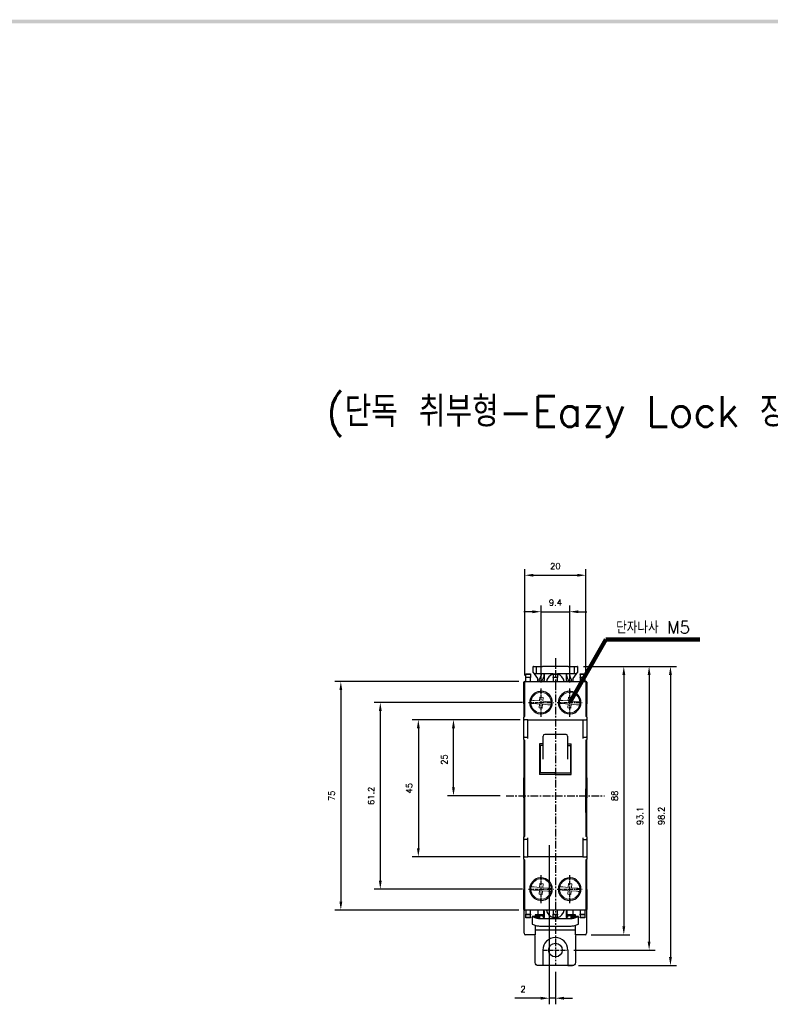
# Model space of a CAD drawing. Extents: x -44 to 949, y -75 to 622.
# Tile 5 of 6: x 452 to 699, y 294 to 618. Entities that reach past the tile are written whole.
import ezdxf

# ---------------------------------------------------------------- set-up
doc = ezdxf.new("R2010")
doc.units = 0
doc.header["$MEASUREMENT"] = 0
doc.linetypes.add('CENTER', pattern=[2, 1.25, -0.25, 0.25, -0.25])
doc.layers.get('0').update_dxf_attribs({"linetype": 'CONTINUOUS'})
for name, color, linetype in [('cen', 1, 'CENTER'), ('di', 3, 'CONTINUOUS'), ('DIM', 3, 'CONTINUOUS'), ('dwg', 7, 'CONTINUOUS')]:
    doc.layers.add(name, color=color, linetype=linetype)
doc.styles.add('KIM', font='ROMANS.shx', dxfattribs={"height": 5, "bigfont": 'GSG1.shx'})
doc.styles.get("Standard").update_dxf_attribs({"font": 'romans.shx', "height": 2, "bigfont": 'hgs.shx'})
doc.dimstyles.get("Standard").update_dxf_attribs({"dimscale": 0, "dimtxt": 2, "dimasz": 2, "dimexe": 0.5, "dimexo": 0.5, "dimgap": 1, "dimtad": 1, "dimdsep": 46, "dimtxsty": 'Standard', "dimcen": 0, "dimclrd": 3, "dimclre": 3, "dimclrt": 3, "dimadec": 0, "dimazin": 2, "dimtp": 0.1, "dimtm": 0.1, "dimtfac": 1, "dimtmove": 0, "dimatfit": 3, "dimfxl": 0, "dimtolj": 1, "dimarcsym": 0})
doc.dimstyles.new('STANDARD$0', dxfattribs={"dimtxt": 5, "dimasz": 5, "dimexe": 1, "dimexo": 2, "dimgap": 2, "dimtad": 1, "dimdec": 4, "dimzin": 12, "dimdsep": 46, "dimtxsty": 'KIM', "dimcen": -1, "dimdle": 0.1, "dimadec": 0, "dimazin": 0, "dimtfac": 1, "dimtdec": 4, "dimtmove": 0, "dimatfit": 3, "dimfxl": 0, "dimtolj": 1, "dimtzin": 0, "dimarcsym": 0})

# ---------------------------------------------------------------- blocks, each defined once
blk = doc.blocks.new('fdfsadfas')
at = {"color": 7, "linetype": 'Continuous', "lineweight": 15}
for p, q in [((235.88, 336.88), (234.09, 337.04)), ((235.99, 338.13), (235.88, 336.88)), ((236.99, 338.04), (235.99, 338.13)), ((236.88, 336.79), (236.99, 338.04)), ((238.67, 336.64), (236.88, 336.79)), ((234, 336.04), (235.79, 335.88)), ((235.79, 335.88), (235.68, 334.64)), ((235.68, 334.64), (236.68, 334.55)), ((236.68, 334.55), (236.79, 335.8)), ((236.79, 335.8), (238.58, 335.64))]:
    blk.add_line(p, q, dxfattribs=at)
for start, end in [(3.5525, 166.3852), (166.3852, 183.5525), (183.5525, 346.3852), (346.3852, 3.5525)]:
    blk.add_arc((236.33, 336.34), 3.35, start, end, dxfattribs=at)
for points, knots in [([(232.99, 336.13), (233, 336.13), (233.02, 336.13), (233.19, 336.11), (233.45, 336.09), (233.73, 336.07), (233.92, 336.05), (234, 336.04)], [0, 0, 0, 0, 0.210927, 0.421827, 0.633563, 0.84758, 1, 1, 1, 1]), ([(234.09, 337.04), (233.97, 337.05), (233.74, 337.07), (233.44, 337.1), (233.21, 337.12), (233.09, 337.13), (233.08, 337.13), (233.08, 337.13)], [0, 0, 0, 0, 0.219553, 0.439238, 0.655713, 0.868958, 1, 1, 1, 1]), ([(239.68, 336.55), (239.67, 336.55), (239.64, 336.55), (239.47, 336.56), (239.22, 336.59), (238.94, 336.61), (238.74, 336.63), (238.67, 336.64)], [0, 0, 0, 0, 0.2109274, 0.4218266, 0.6335624, 0.8475799, 1, 1, 1, 1]), ([(238.58, 335.64), (238.69, 335.63), (238.92, 335.61), (239.23, 335.58), (239.46, 335.56), (239.57, 335.55), (239.59, 335.55), (239.59, 335.55)], [0, 0, 0, 0, 0.219553, 0.439238, 0.655713, 0.868958, 1, 1, 1, 1])]:
    blk.add_open_spline(points, degree=3, knots=knots, dxfattribs=at)
blk = doc.blocks.new('*D163')
at = {"layer": 'DIM'}
for p, q in [((616.05, 387.83), (581.24, 387.83)), ((583.24, 385.03), (583.24, 345.63)), ((616.62, 342.83), (581.24, 342.83))]:
    blk.add_line(p, q, dxfattribs=at)
for points in [[(582.77, 385.03), (583.7, 385.03), (583.24, 387.83)], [(582.77, 345.63), (583.7, 345.63), (583.24, 342.83)]]:
    blk.add_solid(points, dxfattribs=at)
at = {"layer": 'DIM', "insert": (580.24, 365.33), "char_height": 2, "attachment_point": 5, "rotation": 90}
blk.add_mtext('\\A1;45', dxfattribs=at)
blk = doc.blocks.new('*D164')
at = {"layer": 'DIM'}
for p, q in [((616.62, 387.83), (592.77, 387.83)), ((594.77, 365.63), (594.77, 385.03)), ((610.06, 362.83), (592.77, 362.83))]:
    blk.add_line(p, q, dxfattribs=at)
for points in [[(594.3, 385.03), (595.24, 385.03), (594.77, 387.83)], [(594.3, 365.63), (595.24, 365.63), (594.77, 362.83)]]:
    blk.add_solid(points, dxfattribs=at)
at = {"layer": 'DIM', "insert": (591.77, 374.74), "char_height": 2, "attachment_point": 5, "rotation": 90}
blk.add_mtext('\\A1;25', dxfattribs=at)
blk = doc.blocks.new('*D165')
at = {"layer": 'DIM'}
for p, q in [((617.44, 393.43), (568.76, 393.43)), ((570.76, 390.63), (570.76, 335.03)), ((617.44, 332.23), (568.76, 332.23))]:
    blk.add_line(p, q, dxfattribs=at)
for points in [[(570.29, 390.63), (571.23, 390.63), (570.76, 393.43)], [(570.29, 335.03), (571.23, 335.03), (570.76, 332.23)]]:
    blk.add_solid(points, dxfattribs=at)
at = {"layer": 'DIM', "insert": (567.76, 362.83), "char_height": 2, "attachment_point": 5, "rotation": 90}
blk.add_mtext('\\A1;61.2', dxfattribs=at)
blk = doc.blocks.new('*D166')
at = {"layer": 'DIM'}
for p, q in [((616.2, 400.33), (555.81, 400.33)), ((557.81, 397.53), (557.81, 328.13)), ((616.2, 325.33), (555.81, 325.33))]:
    blk.add_line(p, q, dxfattribs=at)
for points in [[(557.35, 397.53), (558.28, 397.53), (557.81, 400.33)], [(557.35, 328.13), (558.28, 328.13), (557.81, 325.33)]]:
    blk.add_solid(points, dxfattribs=at)
at = {"layer": 'DIM', "insert": (554.81, 362.83), "char_height": 2, "attachment_point": 5, "rotation": 90}
blk.add_mtext('\\A1;75', dxfattribs=at)
blk = doc.blocks.new('*D167')
at = {"layer": 'DIM'}
for p, q in [((623.5, 400.07), (623.5, 425.25)), ((632.9, 400.07), (632.9, 425.25)), ((620.7, 423.25), (617.9, 423.25)), ((623.5, 423.25), (632.9, 423.25)), ((635.7, 423.25), (638.5, 423.25))]:
    blk.add_line(p, q, dxfattribs=at)
for points in [[(620.7, 423.71), (620.7, 422.78), (623.5, 423.25)], [(635.7, 423.71), (635.7, 422.78), (632.9, 423.25)]]:
    blk.add_solid(points, dxfattribs=at)
at = {"layer": 'DIM', "insert": (628.2, 426.25), "char_height": 2, "attachment_point": 5}
blk.add_mtext('\\A1;9.4', dxfattribs=at)
blk = doc.blocks.new('*D168')
at = {"layer": 'DIM'}
for p, q in [((618.2, 402.33), (618.2, 437.23)), ((638.2, 402.33), (638.2, 437.23)), ((621, 435.23), (635.4, 435.23))]:
    blk.add_line(p, q, dxfattribs=at)
for points in [[(621, 435.7), (621, 434.76), (618.2, 435.23)], [(635.4, 435.7), (635.4, 434.76), (638.2, 435.23)]]:
    blk.add_solid(points, dxfattribs=at)
at = {"layer": 'DIM', "insert": (628.2, 438.23), "char_height": 2, "attachment_point": 5}
blk.add_mtext('\\A1;20', dxfattribs=at)
blk = doc.blocks.new('*D179')
at = {"layer": 'DIM'}
for p, q in [((637.4, 405.33), (660.96, 405.33)), ((658.96, 402.53), (658.96, 315.03)), ((634.26, 312.23), (660.96, 312.23))]:
    blk.add_line(p, q, dxfattribs=at)
for points in [[(658.49, 402.53), (659.43, 402.53), (658.96, 405.33)], [(658.49, 315.03), (659.43, 315.03), (658.96, 312.23)]]:
    blk.add_solid(points, dxfattribs=at)
at = {"layer": 'DIM', "insert": (655.96, 356.23), "char_height": 2, "attachment_point": 5, "rotation": 90}
blk.add_mtext('\\A1;93.1', dxfattribs=at)
blk = doc.blocks.new('*D180')
at = {"layer": 'DIM'}
for p, q in [((626.2, 346.6), (626.2, 294.42)), ((628.2, 305.13), (628.2, 294.42)), ((623.4, 296.42), (614.93, 296.42)), ((628.2, 296.42), (626.2, 296.42)), ((631, 296.42), (633.8, 296.42))]:
    blk.add_line(p, q, dxfattribs=at)
for points in [[(623.4, 296.89), (623.4, 295.95), (626.2, 296.42)], [(631, 296.89), (631, 295.95), (628.2, 296.42)]]:
    blk.add_solid(points, dxfattribs=at)
at = {"layer": 'DIM', "insert": (617.6, 299.42), "char_height": 2, "attachment_point": 5}
blk.add_mtext('\\A1;2', dxfattribs=at)
blk = doc.blocks.new('*D181')
at = {"layer": 'DIM'}
for p, q in [((637.4, 405.33), (652.66, 405.33)), ((650.66, 402.53), (650.66, 320.03)), ((639.95, 317.23), (652.66, 317.23))]:
    blk.add_line(p, q, dxfattribs=at)
for points in [[(650.2, 402.53), (651.13, 402.53), (650.66, 405.33)], [(650.2, 320.03), (651.13, 320.03), (650.66, 317.23)]]:
    blk.add_solid(points, dxfattribs=at)
at = {"layer": 'DIM', "insert": (647.66, 362.83), "char_height": 2, "attachment_point": 5, "rotation": 90}
blk.add_mtext('\\A1;88', dxfattribs=at)
blk = doc.blocks.new('*D182')
at = {"layer": 'DIM'}
for p, q in [((647.98, 405.33), (667.97, 405.33)), ((665.97, 402.53), (665.97, 309.93)), ((635.8, 307.13), (667.97, 307.13))]:
    blk.add_line(p, q, dxfattribs=at)
for points in [[(665.5, 402.53), (666.43, 402.53), (665.97, 405.33)], [(665.5, 309.93), (666.43, 309.93), (665.97, 307.13)]]:
    blk.add_solid(points, dxfattribs=at)
at = {"layer": 'DIM', "insert": (662.97, 356.23), "char_height": 2, "attachment_point": 5, "rotation": 90}
blk.add_mtext('\\A1;98.2', dxfattribs=at)

msp = doc.modelspace()

# ---------------------------------------------------------------- linework, layer by layer
for p, q in [((620.949, 403.329), (620.949, 405.329)), ((620.999, 405.329), (620.949, 405.329)), ((620.999, 405.329), (621.999, 405.329)), ((621.999, 402.829), (621.999, 405.329)), ((621.999, 405.329), (623.999, 405.329)), ((632.399, 405.329), (623.999, 405.329)), ((632.399, 405.329), (634.399, 405.329)), ((634.399, 405.329), (634.399, 402.829)), ((634.399, 405.329), (635.399, 405.329)), ((635.449, 405.329), (635.399, 405.329)), ((635.449, 405.329), (635.449, 403.329)), ((618.549, 402.829), (620.049, 402.829)), ((618.549, 402.629), (618.549, 402.829)), ((620.049, 402.629), (618.549, 402.629)), ((618.549, 401.829), (618.549, 402.629)), ((618.549, 401.829), (620.049, 401.829)), ((618.549, 401.629), (618.549, 401.829)), ((620.049, 401.629), (618.549, 401.629)), ((618.549, 400.329), (618.549, 401.629)), ((620.049, 402.829), (620.049, 402.629)), ((620.049, 402.629), (620.049, 401.829)), ((620.049, 401.829), (620.049, 401.629)), ((620.049, 400.329), (620.049, 401.629)), ((620.999, 403.262), (620.949, 403.329)), ((621.324, 402.829), (620.999, 403.262)), ((622.449, 401.329), (621.324, 402.829)), ((623.999, 402.829), (621.999, 402.829)), ((622.449, 400.329), (622.449, 401.329)), ((623.365, 401.865), (622.859, 400.989)), ((623.499, 402.829), (623.499, 402.365)), ((623.725, 400.489), (624.231, 401.365)), ((627.449, 402.829), (623.999, 402.829)), ((624.499, 402.365), (624.499, 402.829)), ((624.599, 400.829), (624.599, 402.829)), ((627.449, 402.829), (628.949, 402.829)), ((627.449, 402.629), (627.449, 402.829)), ((628.949, 402.629), (627.449, 402.629)), ((627.449, 402.629), (627.449, 401.829)), ((627.449, 401.829), (628.949, 401.829)), ((627.449, 401.629), (627.449, 401.829)), ((628.949, 401.629), (627.449, 401.629)), ((627.449, 401.629), (627.449, 400.329)), ((632.399, 402.829), (628.949, 402.829)), ((628.949, 402.829), (628.949, 402.629)), ((628.949, 402.629), (628.949, 401.829)), ((628.949, 401.829), (628.949, 401.629)), ((628.949, 400.329), (628.949, 401.629)), ((631.799, 402.829), (631.799, 400.829)), ((631.899, 402.829), (631.899, 402.365)), ((632.167, 401.365), (632.673, 400.489)), ((634.399, 402.829), (632.399, 402.829)), ((632.899, 402.365), (632.899, 402.829)), ((633.539, 400.989), (633.033, 401.865)), ((635.074, 402.829), (633.949, 401.329)), ((633.949, 401.329), (633.949, 400.329)), ((635.399, 403.262), (635.074, 402.829)), ((635.449, 403.329), (635.399, 403.262)), ((636.349, 402.829), (637.849, 402.829)), ((636.349, 402.629), (636.349, 402.829)), ((637.849, 402.629), (636.349, 402.629)), ((636.349, 402.629), (636.349, 401.829)), ((636.349, 401.629), (636.349, 401.829)), ((636.349, 401.829), (637.849, 401.829)), ((637.849, 401.629), (636.349, 401.629)), ((636.349, 401.629), (636.349, 400.329)), ((637.849, 402.829), (637.849, 402.629)), ((637.849, 402.629), (637.849, 401.829)), ((637.849, 401.829), (637.849, 401.629)), ((637.849, 401.629), (637.849, 400.329)), ((617.849, 397.029), (617.849, 400.129)), ((617.949, 400.302), (617.949, 400.329)), ((617.949, 400.329), (618.049, 400.329)), ((618.049, 400.329), (618.199, 400.329)), ((618.199, 400.329), (623.199, 400.329)), ((618.199, 398.829), (618.199, 400.329)), ((618.199, 388.829), (618.199, 398.829)), ((622.969, 400.579), (623.315, 400.379)), ((623.199, 400.329), (633.199, 400.329)), ((633.082, 400.379), (633.429, 400.579)), ((633.199, 400.329), (638.199, 400.329)), ((638.199, 400.329), (638.199, 398.829)), ((638.349, 400.329), (638.199, 400.329)), ((638.199, 398.829), (638.199, 388.829)), ((638.349, 400.329), (638.449, 400.329)), ((638.449, 400.329), (638.449, 400.302)), ((638.549, 400.129), (638.549, 397.029)), ((617.849, 393.029), (617.849, 397.029)), ((623.499, 397.129), (623.199, 397.129)), ((633.199, 397.129), (632.899, 397.129)), ((638.549, 397.029), (638.549, 393.029)), ((617.949, 388.802), (617.949, 392.856)), ((618.049, 392.829), (618.199, 392.829)), ((638.349, 392.829), (638.199, 392.829)), ((638.449, 392.856), (638.449, 388.802)), ((617.849, 388.329), (617.849, 388.629)), ((617.849, 388.029), (617.849, 388.329)), ((617.849, 387.329), (617.849, 388.029)), ((618.049, 388.829), (618.199, 388.829)), ((619.199, 387.829), (618.049, 387.829)), ((619.199, 386.329), (619.199, 387.829)), ((619.199, 387.829), (623.199, 387.829)), ((623.199, 389.729), (623.499, 389.729)), ((623.199, 387.829), (633.199, 387.829)), ((632.899, 389.729), (633.199, 389.729)), ((633.199, 387.829), (637.199, 387.829)), ((637.199, 387.829), (637.199, 386.329)), ((637.199, 387.829), (638.349, 387.829)), ((638.349, 388.829), (638.199, 388.829)), ((638.549, 388.629), (638.549, 388.329)), ((638.549, 388.329), (638.549, 388.029)), ((638.549, 388.029), (638.549, 387.329)), ((617.849, 385.329), (617.849, 387.329)), ((617.849, 381.929), (617.849, 385.329)), ((619.199, 381.629), (619.199, 386.329)), ((637.199, 386.329), (637.199, 381.629)), ((638.549, 387.329), (638.549, 385.329)), ((638.549, 385.329), (638.549, 381.929)), ((617.849, 381.629), (617.849, 381.929)), ((617.849, 381.329), (617.849, 381.629)), ((618.049, 382.129), (619.199, 382.129)), ((624.199, 378.692), (624.199, 382.47)), ((632.199, 382.47), (632.199, 378.692)), ((637.199, 382.129), (638.349, 382.129)), ((638.549, 381.929), (638.549, 381.629)), ((638.549, 381.629), (638.549, 381.329)), ((617.949, 368.902), (617.949, 381.156)), ((618.049, 381.129), (618.199, 381.129)), ((618.199, 363.829), (618.199, 381.129)), ((624.199, 379.847), (622.999, 379.847)), ((622.999, 379.847), (622.999, 369.811)), ((624.199, 379.301), (622.999, 379.301)), ((623.199, 379.301), (623.199, 370.342)), ((624.199, 374.834), (624.199, 378.692)), ((632.199, 379.847), (633.399, 379.847)), ((632.199, 379.301), (633.399, 379.301)), ((632.199, 378.692), (632.199, 374.834)), ((633.199, 379.301), (633.199, 370.342)), ((633.399, 369.811), (633.399, 379.847)), ((638.349, 381.129), (638.199, 381.129)), ((638.199, 381.129), (638.199, 364.829)), ((638.449, 381.156), (638.449, 368.902)), ((617.849, 362.129), (617.849, 368.729)), ((628.199, 370.357), (622.999, 370.357)), ((628.199, 369.811), (622.999, 369.811)), ((628.199, 370.357), (633.399, 370.357)), ((628.199, 369.811), (628.199, 370.357)), ((628.199, 370.357), (628.199, 369.811)), ((628.199, 369.811), (633.399, 369.811)), ((638.549, 368.729), (638.549, 362.129)), ((638.199, 365.179), (638.214, 365.179)), ((638.214, 364.779), (638.214, 365.179)), ((617.949, 349.502), (617.949, 361.956)), ((618.199, 358.729), (618.199, 363.829)), ((618.214, 358.779), (618.214, 363.779)), ((638.214, 357.779), (638.214, 364.779)), ((638.449, 361.956), (638.449, 349.502)), ((618.199, 349.529), (618.199, 358.729)), ((638.199, 357.729), (638.199, 349.529)), ((638.199, 357.379), (638.214, 357.379)), ((638.214, 357.379), (638.214, 357.779)), ((617.849, 349.029), (617.849, 349.329)), ((617.849, 348.729), (617.849, 349.029)), ((618.049, 349.529), (618.199, 349.529)), ((619.199, 344.329), (619.199, 349.029)), ((637.199, 349.029), (637.199, 344.329)), ((638.349, 349.529), (638.199, 349.529)), ((638.549, 349.329), (638.549, 349.029)), ((638.549, 349.029), (638.549, 348.729)), ((617.849, 345.329), (617.849, 348.729)), ((619.199, 348.529), (618.049, 348.529)), ((637.199, 348.529), (638.349, 348.529)), ((638.549, 348.729), (638.549, 345.329)), ((617.849, 343.329), (617.849, 345.329)), ((617.849, 342.629), (617.849, 343.329)), ((617.849, 342.329), (617.849, 342.629)), ((618.049, 342.829), (619.199, 342.829)), ((619.199, 342.829), (619.199, 344.329)), ((623.199, 342.829), (619.199, 342.829)), ((633.199, 342.829), (623.199, 342.829)), ((637.199, 342.829), (633.199, 342.829)), ((637.199, 344.329), (637.199, 342.829)), ((637.199, 342.829), (638.349, 342.829)), ((638.549, 345.329), (638.549, 343.329)), ((638.549, 343.329), (638.549, 342.629)), ((638.549, 342.629), (638.549, 342.329)), ((617.849, 342.029), (617.849, 342.329)), ((617.949, 332.302), (617.949, 341.856)), ((618.049, 341.829), (618.199, 341.829)), ((618.199, 326.829), (618.199, 341.829)), ((638.349, 341.829), (638.199, 341.829)), ((638.199, 341.829), (638.199, 326.829)), ((638.449, 341.856), (638.449, 332.302)), ((638.549, 342.329), (638.549, 342.029)), ((623.499, 335.929), (623.199, 335.929)), ((633.199, 335.929), (632.899, 335.929)), ((617.849, 328.129), (617.849, 332.129)), ((618.049, 332.329), (618.199, 332.329)), ((638.349, 332.329), (638.199, 332.329)), ((638.549, 332.129), (638.549, 328.129)), ((617.849, 325.529), (617.849, 328.129)), ((618.199, 325.329), (618.199, 326.829)), ((623.199, 328.529), (623.499, 328.529)), ((632.899, 328.529), (633.199, 328.529)), ((638.199, 326.829), (638.199, 325.329)), ((638.549, 328.129), (638.549, 325.529)), ((617.949, 321.329), (617.949, 325.356)), ((618.049, 325.329), (618.199, 325.329)), ((623.199, 325.329), (618.199, 325.329)), ((618.549, 325.329), (618.549, 324.029)), ((618.549, 324.029), (620.049, 324.029)), ((618.549, 323.829), (618.549, 324.029)), ((620.049, 323.829), (618.549, 323.829)), ((618.549, 323.029), (618.549, 323.829)), ((620.049, 324.029), (620.049, 325.329)), ((620.049, 324.029), (620.049, 323.829)), ((620.049, 323.029), (620.049, 323.829)), ((620.594, 323.2), (622.117, 322.689)), ((621.096, 323.24), (620.806, 323.233)), ((622.591, 322.842), (621.463, 323.221)), ((621.599, 323.829), (621.599, 323.175)), ((622.399, 323.829), (621.599, 323.829)), ((621.799, 323.53), (621.799, 323.572)), ((621.799, 323.256), (621.799, 323.53)), ((621.799, 323.53), (624.599, 323.53)), ((621.799, 323.256), (622.999, 323.256)), ((621.799, 323.108), (621.799, 323.256)), ((622.399, 325.329), (622.399, 323.829)), ((622.399, 323.829), (624.399, 323.829)), ((622.999, 323.256), (622.999, 322.842)), ((633.199, 325.329), (623.199, 325.329)), ((623.699, 323.779), (623.699, 323.829)), ((624.199, 323.346), (624.599, 323.346)), ((624.199, 323.067), (624.199, 323.346)), ((624.464, 323.067), (624.199, 323.346)), ((624.399, 323.829), (624.399, 325.229)), ((624.599, 323.829), (624.399, 323.829)), ((624.599, 322.86), (624.599, 324.829)), ((627.449, 325.329), (627.449, 324.029)), ((627.449, 323.829), (627.449, 324.029)), ((627.449, 324.029), (628.949, 324.029)), ((628.949, 323.829), (627.449, 323.829)), ((627.449, 323.029), (627.449, 323.829)), ((628.949, 324.029), (628.949, 325.329)), ((628.949, 324.029), (628.949, 323.829)), ((628.949, 323.029), (628.949, 323.829)), ((631.799, 324.829), (631.799, 322.86)), ((631.999, 323.829), (631.799, 323.829)), ((631.799, 323.53), (634.599, 323.53)), ((631.799, 323.346), (632.199, 323.346)), ((632.199, 323.346), (631.934, 323.067)), ((631.999, 325.229), (631.999, 323.829)), ((631.999, 323.829), (633.999, 323.829)), ((632.199, 323.346), (632.199, 323.067)), ((632.699, 323.829), (632.699, 323.779)), ((638.199, 325.329), (633.199, 325.329)), ((633.399, 323.256), (634.599, 323.256)), ((633.399, 322.842), (633.399, 323.256)), ((634.935, 323.221), (633.806, 322.842)), ((633.999, 323.829), (633.999, 325.329)), ((634.799, 323.829), (633.999, 323.829)), ((634.28, 322.689), (635.804, 323.2)), ((634.599, 323.572), (634.599, 323.53)), ((634.599, 323.256), (634.599, 323.53)), ((634.599, 323.108), (634.599, 323.256)), ((634.799, 323.175), (634.799, 323.829)), ((635.592, 323.233), (635.302, 323.24)), ((636.349, 325.329), (636.349, 324.029)), ((636.349, 323.829), (636.349, 324.029)), ((636.349, 324.029), (637.849, 324.029)), ((637.849, 323.829), (636.349, 323.829)), ((636.349, 323.829), (636.349, 323.029)), ((637.849, 325.329), (637.849, 324.029)), ((637.849, 324.029), (637.849, 323.829)), ((637.849, 323.829), (637.849, 323.029)), ((638.349, 325.329), (638.199, 325.329)), ((638.449, 325.356), (638.449, 321.329)), ((617.949, 317.729), (617.949, 321.329)), ((618.549, 322.829), (618.549, 323.029)), ((618.549, 323.029), (620.049, 323.029)), ((620.049, 322.829), (618.549, 322.829)), ((620.049, 323.029), (620.049, 322.829)), ((620.594, 320.71), (622.117, 320.199)), ((621.599, 320.373), (621.599, 317.229)), ((622.999, 322.842), (622.591, 322.842)), ((624.199, 323.067), (624.499, 323.067)), ((624.499, 323.067), (624.499, 322.86)), ((624.599, 322.86), (624.499, 322.86)), ((627.449, 323.029), (628.949, 323.029)), ((627.449, 322.829), (627.449, 323.029)), ((628.949, 322.829), (627.449, 322.829)), ((628.949, 323.029), (628.949, 322.829)), ((631.899, 322.86), (631.798, 322.86)), ((631.899, 323.067), (632.199, 323.067)), ((631.899, 323.067), (631.899, 322.86)), ((633.806, 322.842), (633.399, 322.842)), ((634.28, 320.199), (635.804, 320.71)), ((634.799, 317.229), (634.799, 320.373)), ((636.349, 323.029), (637.849, 323.029)), ((636.349, 322.829), (636.349, 323.029)), ((637.849, 322.829), (636.349, 322.829)), ((637.849, 323.029), (637.849, 322.829)), ((638.449, 321.329), (638.449, 317.729)), ((621.599, 317.229), (618.449, 317.229)), ((634.799, 318.729), (621.599, 318.729)), ((637.949, 317.229), (634.799, 317.229)), ((624.099, 312.229), (624.099, 307.129)), ((632.299, 312.229), (632.299, 307.129)), ((632.299, 307.129), (633.799, 307.129))]:
    msp.add_line(p, q)
at = {"flags": 128}
for points in [[(620.806, 323.233), (620.751, 323.231), (620.701, 323.228), (620.658, 323.225), (620.624, 323.22), (620.599, 323.215), (620.586, 323.21), (620.584, 323.205), (620.594, 323.2)], [(635.804, 323.2), (635.814, 323.205), (635.812, 323.21), (635.798, 323.215), (635.774, 323.22), (635.74, 323.225), (635.697, 323.228), (635.647, 323.231), (635.592, 323.233)], [(620.594, 320.71), (620.584, 320.715), (620.583, 320.717)], [(635.814, 320.717), (635.814, 320.715), (635.804, 320.71)]]:
    msp.add_lwpolyline(points, dxfattribs=at)
msp.add_lwpolyline([(637.949, 317.229), (635.299, 317.229, 0.4142136), (634.799, 316.729), (634.799, 308.129, -0.4142136), (633.799, 307.129), (622.599, 307.129, -0.4142136), (621.599, 308.129), (621.599, 316.729, 0.4142136), (621.099, 317.229), (618.449, 317.229)], format="xyb")
msp.add_circle((628.199, 312.229), 2.25)
for centre, radius, start, end in [((623.119, 400.839), 0.3, 150, 240), ((622.499, 402.365), 1, 330, 0), ((624.099, 400.829), 0.5, 270, 0), ((622.499, 402.365), 2, 330, 0), ((628.199, 399.929), 2.9, 104.98823, 172.07186), ((628.199, 399.929), 2.9, 7.92814, 75.01177), ((632.299, 400.829), 0.5, 180, 270), ((633.899, 402.365), 2, 180, 210), ((633.899, 402.365), 1, 180, 210), ((633.279, 400.839), 0.3, 300, 30), ((618.049, 400.129), 0.2, 90, 180), ((623.465, 400.639), 0.3, 240, 330), ((632.932, 400.639), 0.3, 210, 300), ((638.349, 400.129), 0.2, 0, 90), ((623.499, 393.429), 3.7, 94.65071, 265.34929), ((623.499, 393.429), 3.7, 270, 90), ((632.899, 393.429), 3.7, 90, 270), ((632.899, 393.429), 3.7, 274.65071, 85.34929), ((618.049, 393.029), 0.2, 180, 270), ((638.349, 393.029), 0.2, 270, 0), ((618.049, 388.629), 0.2, 90, 180), ((618.049, 388.029), 0.2, 180, 270), ((638.349, 388.629), 0.2, 0, 90), ((638.349, 388.029), 0.2, 270, 0), ((618.049, 381.929), 0.2, 90, 180), ((618.049, 381.329), 0.2, 180, 270), ((624.699, 382.47), 0.5, 90, 180), ((631.699, 382.47), 0.5, 0, 90), ((638.349, 381.929), 0.2, 0, 90), ((638.349, 381.329), 0.2, 270, 0), ((618.049, 368.729), 0.2, 90, 180), ((638.349, 368.729), 0.2, 0, 90), ((618.049, 362.129), 0.2, 180, 270), ((638.349, 362.129), 0.2, 270, 0), ((618.049, 349.329), 0.2, 90, 180), ((638.349, 349.329), 0.2, 0, 90), ((618.049, 348.729), 0.2, 180, 270), ((638.349, 348.729), 0.2, 270, 0), ((618.049, 342.629), 0.2, 90, 180), ((638.349, 342.629), 0.2, 0, 90), ((618.049, 342.029), 0.2, 180, 270), ((638.349, 342.029), 0.2, 270, 0), ((623.499, 332.229), 3.7, 94.65071, 265.34929), ((623.499, 332.229), 3.7, 270, 90), ((632.899, 332.229), 3.7, 90, 270), ((632.899, 332.229), 3.7, 274.65071, 85.34929), ((618.049, 332.129), 0.2, 90, 180), ((638.349, 332.129), 0.2, 0, 90), ((618.049, 325.529), 0.2, 180, 270), ((621.191, 321.519), 1.723, 80.90083, 93.15934), ((624.099, 324.829), 0.5, 0, 90), ((628.199, 325.729), 2.9, 187.92814, 255.01177), ((628.199, 325.729), 2.9, 284.98823, 352.07186), ((632.299, 324.829), 0.5, 90, 180), ((635.207, 321.519), 1.723, 86.84066, 99.09917), ((638.349, 325.529), 0.2, 270, 0), ((623.194, 328.467), 5.878, 259.44287, 271.24903), ((623.194, 325.977), 5.878, 259.44287, 271.24903), ((628.199, 653.843), 331.288, 269.15661, 270.84339), ((628.199, 651.353), 331.288, 269.15661, 270.84339), ((633.203, 328.467), 5.878, 268.75097, 280.55713), ((633.203, 325.977), 5.878, 268.75097, 280.55713), ((618.449, 317.729), 0.5, 180, 270), ((637.949, 317.729), 0.5, 270, 0), ((628.199, 312.229), 4.1, 0, 180)]:
    msp.add_arc(centre, radius, start, end)
for points, knots in [([(621.999, 402.829), (621.987, 402.829), (621.964, 402.829), (621.786, 402.829), (621.56, 402.829), (621.388, 402.829), (621.324, 402.829)], [0, 0, 0, 0, 0.2771981, 0.5543606, 0.8319694, 1, 1, 1, 1]), ([(635.074, 402.829), (634.971, 402.829), (634.765, 402.829), (634.54, 402.829), (634.417, 402.829), (634.404, 402.829), (634.399, 402.829)], [0, 0, 0, 0, 0.2705008, 0.5407662, 0.8162628, 1, 1, 1, 1])]:
    msp.add_open_spline(points, degree=3, knots=knots)
for points in [[(618.049, 392.829), (618.199, 392.829)], [(638.199, 392.829), (638.349, 392.829)], [(631.699, 382.97), (624.699, 382.97)], [(618.199, 368.929), (618.049, 368.929)], [(638.349, 368.929), (638.199, 368.929)], [(618.049, 361.929), (618.199, 361.929)], [(638.214, 361.929), (638.349, 361.929)], [(618.199, 332.329), (618.049, 332.329)], [(638.349, 332.329), (638.199, 332.329)], [(620.583, 323.207), (620.583, 320.717)], [(624.599, 323.779), (621.599, 323.779)], [(634.799, 323.779), (631.799, 323.779)], [(635.814, 320.717), (635.814, 323.207)]]:
    msp.add_open_spline(points, degree=1)
at = {"layer": 'cen', "ltscale": 2}
for p, q in [((628.199, 408.037), (628.199, 307.129)), ((612.059, 362.829), (644.338, 362.829))]:
    msp.add_line(p, q, dxfattribs=at)
at = {"layer": 'cen'}
for p, q in [((623.499, 388.787), (623.499, 398.071)), ((632.899, 388.787), (632.899, 398.071)), ((619.436, 393.429), (627.562, 393.429)), ((628.836, 393.429), (636.962, 393.429)), ((623.499, 327.587), (623.499, 336.871)), ((632.899, 327.587), (632.899, 336.871)), ((619.436, 332.229), (627.562, 332.229)), ((628.836, 332.229), (636.962, 332.229)), ((624.136, 312.229), (632.262, 312.229))]:
    msp.add_line(p, q, dxfattribs=at)
at = {"layer": 'dwg'}
msp.add_trace([(-34.167, 617.544), (-32.967, 616.344), (945.033, 617.544), (943.833, 616.344)], dxfattribs=at)

# ---------------------------------------------------------------- block references
for p in [(387.165, 57.09), (396.565, 57.09), (387.165, -4.11), (396.565, -4.11)]:
    msp.add_blockref('fdfsadfas', p)

# ---------------------------------------------------------------- texts
at = {"layer": 'di', "insert": (648.137, 416.105), "char_height": 4, "attachment_point": 7}
msp.add_mtext('단자나사 M5', dxfattribs=at)
at = {"layer": 'DIM', "insert": (553.05, 493.954), "char_height": 10, "width": 782.77285, "attachment_point": 1}
msp.add_mtext('{\\Fromans,hgs|c129;(단독 취부형-Eazy Lock 장착)}', dxfattribs=at)

# ---------------------------------------------------------------- dimensions: what is measured, and where the dimension line sits
at = {"layer": 'DIM'}
for base, p1, p2, picture, middle in [((638.199, 435.232), (618.199, 400.329), (638.199, 400.329), '*D168', (628.199, 435.232)), ((632.899, 423.248), (623.499, 398.071), (632.899, 398.071), '*D167', (628.199, 423.248)), ((628.199, 296.419), (626.199, 348.598), (628.199, 307.129), '*D180', (617.599, 296.419))]:
    dim = msp.add_linear_dim(base=base, p1=p1, p2=p2, dimstyle='STANDARD$0', override={"dimtxt": 3, "dimasz": 2.8, "dimexe": 2, "dimdec": 2, "dimzin": 8, "dimtxsty": 'Standard', "dimcen": 0, "dimclrd": 256, "dimclre": 256, "dimclrt": 256, "dimadec": 2, "dimazin": 2, "dimtfac": 0.6, "dimtdec": 2, "dimtzin": 8, "dimlwd": 65535, "dimlwe": 65535, "dimarcsym": 1}, dxfattribs=at)
    dim.commit()
    dim.dimension.update_dxf_attribs({"geometry": picture, "text_midpoint": middle, "dimtype": 160})
for base, p1, p2, text, picture, middle in [((658.96, 312.229), (635.399, 405.329), (632.262, 312.229), '93.1', '*D179', (658.96, 356.229)), ((665.965, 307.129), (645.982, 405.329), (633.799, 307.129), '98.2', '*D182', (665.965, 356.229)), ((650.664, 317.229), (635.399, 405.329), (637.949, 317.229), '88', '*D181', (650.664, 362.829))]:
    dim = msp.add_linear_dim(base=base, p1=p1, p2=p2, angle=90, text=text, dimstyle='STANDARD$0', override={"dimtxt": 3, "dimasz": 2.8, "dimexe": 2, "dimdec": 2, "dimzin": 8, "dimtxsty": 'Standard', "dimcen": 0, "dimclrd": 256, "dimclre": 256, "dimclrt": 256, "dimadec": 2, "dimazin": 2, "dimtfac": 0.6, "dimtdec": 2, "dimtzin": 8, "dimlwd": 65535, "dimlwe": 65535, "dimarcsym": 1}, dxfattribs=at)
    dim.commit()
    dim.dimension.update_dxf_attribs({"geometry": picture, "text_midpoint": middle, "dimtype": 160})
for base, p1, p2, picture, middle in [((557.812, 325.329), (618.199, 400.329), (618.199, 325.329), '*D166', (557.812, 362.829)), ((570.759, 332.229), (619.436, 393.429), (619.436, 332.229), '*D165', (570.759, 362.829)), ((583.235, 342.829), (618.049, 387.829), (618.624, 342.829), '*D163', (583.235, 365.329)), ((594.77, 387.829), (612.059, 362.829), (618.624, 387.829), '*D164', (594.77, 374.736))]:
    dim = msp.add_linear_dim(base=base, p1=p1, p2=p2, angle=90, dimstyle='STANDARD$0', override={"dimtxt": 3, "dimasz": 2.8, "dimexe": 2, "dimdec": 2, "dimzin": 8, "dimtxsty": 'Standard', "dimcen": 0, "dimclrd": 256, "dimclre": 256, "dimclrt": 256, "dimadec": 2, "dimazin": 2, "dimtfac": 0.6, "dimtdec": 2, "dimtzin": 8, "dimlwd": 65535, "dimlwe": 65535, "dimarcsym": 1}, dxfattribs=at)
    dim.commit()
    dim.dimension.update_dxf_attribs({"geometry": picture, "text_midpoint": middle, "dimtype": 160})

# ---------------------------------------------------------------- leaders
at = {"layer": 'di', "annotation_type": 0, "has_hookline": 1, "hookline_direction": 0, "text_width": 25.699}
msp.add_leader([(632.899, 393.429), (644.755, 414.105), (647.955, 414.105)], dimstyle='Standard', override={"dimscale": 1, "dimtxt": 4, "dimasz": 3.2, "dimexe": 2, "dimexo": 2, "dimgap": 2, "dimclrd": 256, "dimclre": 256, "dimclrt": 256, "dimadec": 2, "dimtfac": 0.6, "dimlwd": 65535, "dimlwe": 65535, "dimarcsym": 1}, dxfattribs=at)

doc.saveas('drawing.dxf')
